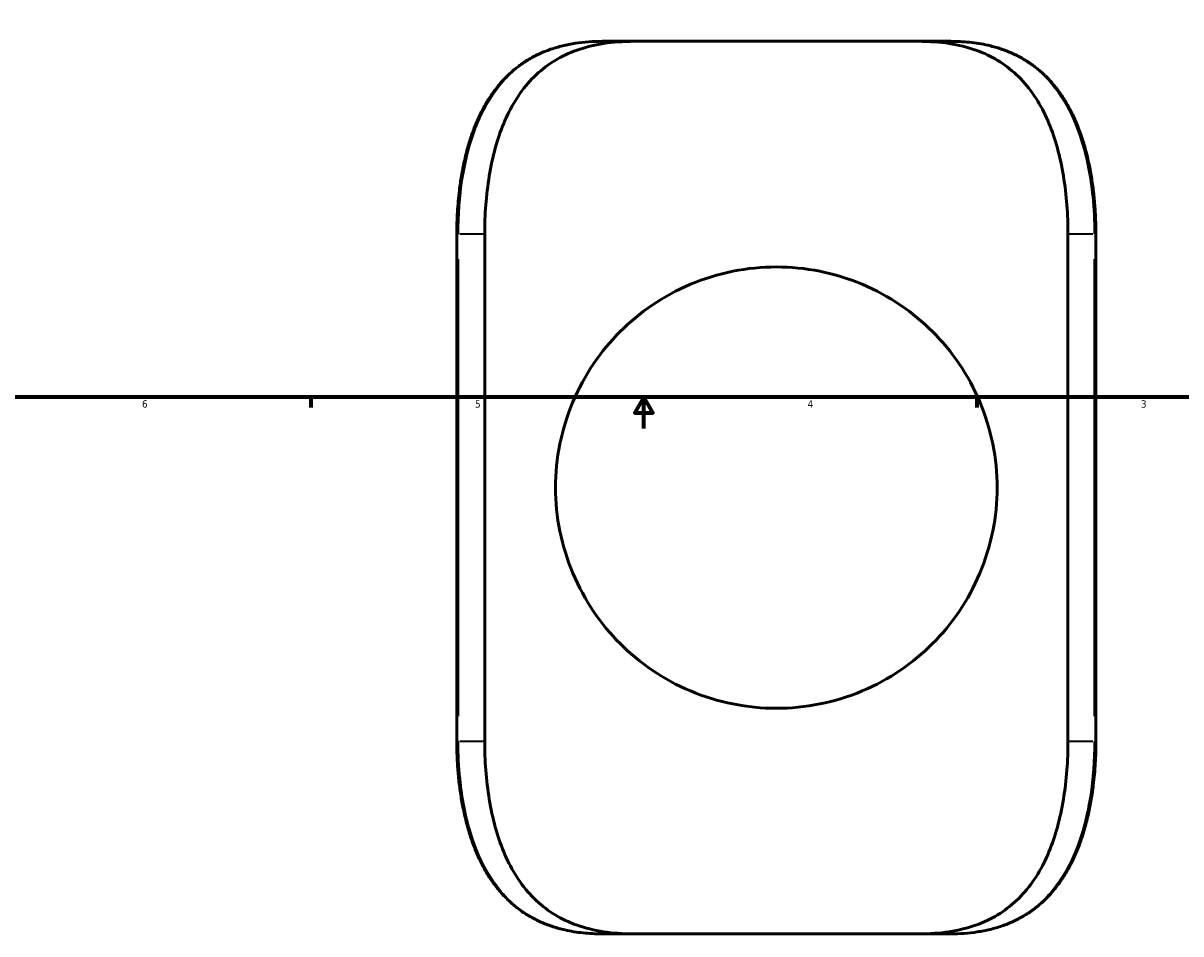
# Model space of a CAD drawing. Header units: inches. Extents: x -6.9 to 51.4, y -5.9 to 37.9.
# Tile 3 of 10: x 9.1 to 23.9, y -5.9 to 5.8. Entities that reach past the tile are written whole.
import ezdxf

# ---------------------------------------------------------------- set-up
doc = ezdxf.new("R2010")
doc.units = ezdxf.units.IN
doc.header["$MEASUREMENT"] = 0
for name, color, linetype, lineweight in [('Border (ANSI)', 7, 'Continuous', 70), ('Dimension (ANSI)', 7, 'Continuous', 25), ('Visible (ANSI)', 7, 'Continuous', 50), ('Visible Narrow (ANSI)', 7, 'Continuous', 35)]:
    doc.layers.add(name, color=color, linetype=linetype, lineweight=lineweight)
doc.styles.add('Note Text (ANSI)', font='tahoma.ttf')
doc.dimstyles.new('Default (ANSI)', dxfattribs={"dimtxt": 0.094488, "dimasz": 0.098425, "dimexe": 0.125, "dimexo": 0.0625, "dimgap": 0.031496, "dimtad": 0, "dimtih": 1, "dimtoh": 1, "dimrnd": 1e-08, "dimzin": 4, "dimdsep": 46, "dimtxsty": 'Note Text (ANSI)', "dimcen": 0.09, "dimdle": 0.393701, "dimclrd": 256, "dimclre": 256, "dimclrt": 5, "dimadec": 0, "dimazin": 1, "dimtfac": 1, "dimtofl": 0, "dimtmove": 0, "dimatfit": 3, "dimfxl": 1, "dimtolj": 1, "dimtzin": 4, "dimlwd": -1, "dimlwe": -1, "dimarcsym": 0})

# ---------------------------------------------------------------- blocks, each defined once
blk = doc.blocks.new('Borders Default Border')
at = {"layer": 'Border (ANSI)'}
for p, q in [((12.75, 1), (12.75, 0.866)), ((21.25, 1), (21.25, 0.866))]:
    blk.add_line(p, q, dxfattribs=at)
at = {"layer": 'Border (ANSI)', "flags": 128}
for points in [[(0.5, 1), (0.5, 21), (33.5, 21), (33.5, 1), (0.5, 1)], [(17, 0.6), (17, 1), (16.885, 0.8), (17.115, 0.8), (17, 1)]]:
    blk.add_lwpolyline(points, dxfattribs=at)
at = {"layer": 'Border (ANSI)', "color": 5, "true_color": 0x0000ff, "char_height": 0.0945, "attachment_point": 7, "style": 'Note Text (ANSI)'}
for s, insert in [('6', (10.595, 0.864)), ('5', (14.847, 0.864)), ('4', (19.092, 0.866)), ('3', (23.346, 0.864))]:
    blk.add_mtext(s, dxfattribs=dict(at, insert=insert))
blk = doc.blocks.new('*D9')
at = {"layer": 'Defpoints', "color": 0, "transparency": 16777216}
for p in [(18.293, 12.039), (19.092, 3.466)]:
    blk.add_point(p, dxfattribs=at)
at = {"layer": 'Dimension (ANSI)', "transparency": 16777216}
for p, q in [((18.405, 12.878), (18.214, 12.878)), ((18.214, 12.878), (18.284, 12.137)), ((18.693, 7.663), (18.693, 7.843)), ((18.603, 7.753), (18.783, 7.753))]:
    blk.add_line(p, q, dxfattribs=at)
blk.add_solid([(18.3, 12.139), (18.267, 12.136), (18.293, 12.039)], dxfattribs=at)
at = {"layer": 'Dimension (ANSI)', "color": 5, "transparency": 16777216, "insert": (18.436, 12.929), "char_height": 0.0945, "attachment_point": 1, "style": 'Note Text (ANSI)'}
blk.add_mtext('\\A1;∅8.61', dxfattribs=at)

msp = doc.modelspace()

# ---------------------------------------------------------------- linework, layer by layer
at = {"layer": 'Visible (ANSI)'}
for p, q in [((16.87, 5.545), (16.469, 5.545)), ((16.87, 5.545), (20.515, 5.545)), ((20.916, 5.545), (20.515, 5.545)), ((14.613, 3.088), (14.613, -3.398)), ((14.97, -3.398), (14.97, 3.088)), ((22.415, -3.398), (22.415, 3.088)), ((22.772, -3.398), (22.772, 3.088)), ((16.469, -5.855), (16.87, -5.855)), ((20.515, -5.855), (16.87, -5.855)), ((20.515, -5.855), (20.916, -5.855))]:
    msp.add_line(p, q, dxfattribs=at)
for points, knots in [([(16.469, 5.545), (16.411, 5.545), (16.353, 5.543), (16.239, 5.535), (16.183, 5.528), (16.072, 5.512), (16.017, 5.501), (15.912, 5.475), (15.861, 5.46), (15.762, 5.426), (15.715, 5.407), (15.625, 5.366), (15.581, 5.343), (15.497, 5.294), (15.457, 5.267), (15.379, 5.21), (15.341, 5.18), (15.27, 5.115), (15.235, 5.081), (15.169, 5.009), (15.137, 4.971), (15.076, 4.891), (15.047, 4.849), (14.991, 4.76), (14.965, 4.714), (14.915, 4.619), (14.891, 4.569), (14.847, 4.466), (14.826, 4.412), (14.788, 4.302), (14.77, 4.246), (14.737, 4.13), (14.722, 4.071), (14.696, 3.95), (14.684, 3.888), (14.663, 3.766), (14.654, 3.706), (14.636, 3.554), (14.627, 3.461), (14.616, 3.275), (14.613, 3.181), (14.613, 3.088)], [0, 0, 0, 0, 0.49708, 0.49708, 0.99416, 0.99416, 1.49124, 1.49124, 1.975887, 1.975887, 2.445134, 2.445134, 2.903473, 2.903473, 3.355098, 3.355098, 3.804007, 3.804007, 4.253799, 4.253799, 4.707418, 4.707418, 5.16691, 5.16691, 5.633369, 5.633369, 6.106995, 6.106995, 6.587206, 6.587206, 7.072826, 7.072826, 7.562394, 7.562394, 8.05449, 8.05449, 8.526268, 8.526268, 9.233934, 9.233934, 9.941599, 9.941599, 9.941599, 9.941599]), ([(14.97, 3.088), (14.97, 3.207), (14.974, 3.33), (14.993, 3.579), (15.008, 3.704), (15.048, 3.948), (15.074, 4.067), (15.136, 4.293), (15.172, 4.399), (15.253, 4.594), (15.301, 4.691), (15.412, 4.873), (15.475, 4.959), (15.615, 5.113), (15.693, 5.181), (15.857, 5.299), (15.944, 5.348), (16.132, 5.431), (16.24, 5.467), (16.47, 5.518), (16.593, 5.534), (16.769, 5.543), (16.819, 5.545), (16.87, 5.545)], [26.948822, 26.948822, 26.948822, 26.948822, 27.85469, 27.85469, 28.760558, 28.760558, 29.666426, 29.666426, 30.572294, 30.572294, 31.48466, 31.48466, 32.397026, 32.397026, 33.309392, 33.309392, 34.221758, 34.221758, 35.230726, 35.230726, 36.239693, 36.239693, 36.636066, 36.636066, 36.636066, 36.636066]), ([(20.515, 5.545), (20.566, 5.545), (20.616, 5.543), (20.792, 5.534), (20.915, 5.518), (21.145, 5.467), (21.253, 5.431), (21.441, 5.348), (21.528, 5.299), (21.692, 5.181), (21.77, 5.113), (21.91, 4.959), (21.973, 4.873), (22.084, 4.691), (22.132, 4.594), (22.213, 4.399), (22.249, 4.293), (22.311, 4.067), (22.337, 3.948), (22.377, 3.704), (22.392, 3.579), (22.411, 3.33), (22.415, 3.207), (22.415, 3.088)], [17.262041, 17.262041, 17.262041, 17.262041, 17.658414, 17.658414, 18.667381, 18.667381, 19.676349, 19.676349, 20.588715, 20.588715, 21.501081, 21.501081, 22.413447, 22.413447, 23.325813, 23.325813, 24.231681, 24.231681, 25.137549, 25.137549, 26.043417, 26.043417, 26.949285, 26.949285, 26.949285, 26.949285]), ([(22.772, 3.088), (22.772, 3.153), (22.77, 3.218), (22.765, 3.349), (22.761, 3.414), (22.75, 3.543), (22.743, 3.607), (22.727, 3.734), (22.717, 3.797), (22.695, 3.922), (22.683, 3.983), (22.655, 4.103), (22.639, 4.163), (22.605, 4.278), (22.587, 4.335), (22.546, 4.444), (22.525, 4.498), (22.479, 4.601), (22.454, 4.651), (22.402, 4.746), (22.375, 4.792), (22.317, 4.879), (22.287, 4.921), (22.224, 5), (22.191, 5.038), (22.122, 5.109), (22.087, 5.142), (22.013, 5.205), (21.975, 5.234), (21.896, 5.289), (21.855, 5.314), (21.77, 5.361), (21.727, 5.382), (21.636, 5.421), (21.589, 5.439), (21.493, 5.47), (21.443, 5.483), (21.316, 5.512), (21.238, 5.524), (21.079, 5.541), (20.998, 5.545), (20.916, 5.545)], [0, 0, 0, 0, 0.493783, 0.493783, 0.98762, 0.98762, 1.481536, 1.481536, 1.97537, 1.97537, 2.468622, 2.468622, 2.960366, 2.960366, 3.449289, 3.449289, 3.933919, 3.933919, 4.412829, 4.412829, 4.884909, 4.884909, 5.349659, 5.349659, 5.807487, 5.807487, 6.259848, 6.259848, 6.709135, 6.709135, 7.158466, 7.158466, 7.61146, 7.61146, 8.072069, 8.072069, 8.539462, 8.539462, 9.240552, 9.240552, 9.941642, 9.941642, 9.941642, 9.941642]), ([(21.511, -0.155), (21.511, 0.03), (21.493, 0.218), (21.418, 0.587), (21.362, 0.767), (21.217, 1.112), (21.128, 1.275), (20.924, 1.577), (20.808, 1.715), (20.564, 1.959), (20.427, 2.074), (20.125, 2.279), (19.96, 2.369), (19.615, 2.515), (19.433, 2.571), (19.063, 2.645), (18.876, 2.663), (18.509, 2.663), (18.322, 2.645), (17.952, 2.571), (17.77, 2.515), (17.425, 2.369), (17.26, 2.279), (16.958, 2.074), (16.821, 1.959), (16.577, 1.715), (16.461, 1.577), (16.257, 1.275), (16.168, 1.112), (16.023, 0.767), (15.967, 0.587), (15.892, 0.218), (15.874, 0.03), (15.874, -0.34), (15.892, -0.528), (15.967, -0.897), (16.023, -1.078), (16.168, -1.422), (16.257, -1.586), (16.461, -1.888), (16.577, -2.026), (16.821, -2.27), (16.958, -2.385), (17.26, -2.59), (17.425, -2.68), (17.77, -2.826), (17.952, -2.882), (18.322, -2.956), (18.509, -2.974), (18.876, -2.974), (19.063, -2.956), (19.433, -2.882), (19.615, -2.826), (19.96, -2.68), (20.125, -2.59), (20.427, -2.385), (20.564, -2.27), (20.808, -2.026), (20.924, -1.888), (21.128, -1.586), (21.217, -1.422), (21.362, -1.078), (21.418, -0.897), (21.493, -0.528), (21.511, -0.34), (21.511, -0.155)], [0, 0, 0, 0, 1.408945, 1.408945, 2.817889, 2.817889, 4.226834, 4.226834, 5.635779, 5.635779, 7.030614, 7.030614, 8.425449, 8.425449, 9.820284, 9.820284, 11.215119, 11.215119, 12.609954, 12.609954, 14.00479, 14.00479, 15.399625, 15.399625, 16.79446, 16.79446, 18.203404, 18.203404, 19.612349, 19.612349, 21.021294, 21.021294, 22.430239, 22.430239, 23.839183, 23.839183, 25.248128, 25.248128, 26.657073, 26.657073, 28.066018, 28.066018, 29.460853, 29.460853, 30.855688, 30.855688, 32.250523, 32.250523, 33.645358, 33.645358, 35.040193, 35.040193, 36.435028, 36.435028, 37.829863, 37.829863, 39.224698, 39.224698, 40.633643, 40.633643, 42.042588, 42.042588, 43.451533, 43.451533, 44.860477, 44.860477, 44.860477, 44.860477]), ([(14.613, -3.398), (14.613, -3.464), (14.615, -3.529), (14.62, -3.659), (14.624, -3.724), (14.635, -3.854), (14.642, -3.918), (14.658, -4.045), (14.668, -4.108), (14.69, -4.232), (14.703, -4.294), (14.731, -4.414), (14.746, -4.473), (14.78, -4.589), (14.798, -4.645), (14.839, -4.755), (14.86, -4.808), (14.906, -4.911), (14.931, -4.961), (14.983, -5.057), (15.01, -5.103), (15.068, -5.19), (15.098, -5.232), (15.161, -5.311), (15.194, -5.349), (15.263, -5.419), (15.298, -5.453), (15.372, -5.515), (15.41, -5.545), (15.489, -5.599), (15.53, -5.625), (15.615, -5.671), (15.658, -5.693), (15.749, -5.732), (15.796, -5.749), (15.892, -5.78), (15.942, -5.794), (16.069, -5.823), (16.147, -5.835), (16.306, -5.851), (16.387, -5.855), (16.469, -5.855)], [0, 0, 0, 0, 0.493783, 0.493783, 0.98762, 0.98762, 1.481536, 1.481536, 1.97537, 1.97537, 2.468622, 2.468622, 2.960366, 2.960366, 3.449289, 3.449289, 3.933919, 3.933919, 4.412829, 4.412829, 4.884909, 4.884909, 5.349659, 5.349659, 5.807487, 5.807487, 6.259848, 6.259848, 6.709135, 6.709135, 7.158466, 7.158466, 7.61146, 7.61146, 8.072069, 8.072069, 8.539462, 8.539462, 9.240552, 9.240552, 9.941642, 9.941642, 9.941642, 9.941642]), ([(16.87, -5.855), (16.819, -5.855), (16.769, -5.854), (16.593, -5.845), (16.47, -5.829), (16.24, -5.777), (16.132, -5.742), (15.944, -5.659), (15.857, -5.61), (15.693, -5.492), (15.615, -5.423), (15.475, -5.269), (15.412, -5.184), (15.301, -5.002), (15.253, -4.905), (15.172, -4.71), (15.136, -4.603), (15.074, -4.378), (15.048, -4.259), (15.008, -4.015), (14.993, -3.89), (14.974, -3.641), (14.97, -3.517), (14.97, -3.398)], [17.262041, 17.262041, 17.262041, 17.262041, 17.658414, 17.658414, 18.667381, 18.667381, 19.676349, 19.676349, 20.588715, 20.588715, 21.501081, 21.501081, 22.413447, 22.413447, 23.325813, 23.325813, 24.231681, 24.231681, 25.137549, 25.137549, 26.043417, 26.043417, 26.949285, 26.949285, 26.949285, 26.949285]), ([(22.415, -3.398), (22.415, -3.517), (22.411, -3.641), (22.392, -3.89), (22.377, -4.015), (22.337, -4.259), (22.311, -4.378), (22.249, -4.603), (22.213, -4.71), (22.132, -4.905), (22.084, -5.002), (21.973, -5.184), (21.91, -5.269), (21.77, -5.423), (21.692, -5.492), (21.528, -5.61), (21.441, -5.659), (21.253, -5.742), (21.145, -5.777), (20.915, -5.829), (20.792, -5.845), (20.616, -5.854), (20.566, -5.855), (20.515, -5.855)], [26.949285, 26.949285, 26.949285, 26.949285, 27.855154, 27.855154, 28.761022, 28.761022, 29.66689, 29.66689, 30.572758, 30.572758, 31.485124, 31.485124, 32.39749, 32.39749, 33.309856, 33.309856, 34.222222, 34.222222, 35.231189, 35.231189, 36.240157, 36.240157, 36.63653, 36.63653, 36.63653, 36.63653]), ([(20.916, -5.855), (20.974, -5.855), (21.032, -5.853), (21.146, -5.845), (21.202, -5.839), (21.313, -5.822), (21.368, -5.812), (21.473, -5.786), (21.524, -5.771), (21.623, -5.737), (21.67, -5.718), (21.76, -5.676), (21.804, -5.653), (21.888, -5.604), (21.928, -5.578), (22.006, -5.521), (22.044, -5.49), (22.116, -5.426), (22.15, -5.392), (22.216, -5.32), (22.248, -5.281), (22.309, -5.201), (22.338, -5.159), (22.394, -5.071), (22.42, -5.025), (22.47, -4.929), (22.494, -4.879), (22.538, -4.776), (22.559, -4.723), (22.597, -4.613), (22.615, -4.556), (22.648, -4.44), (22.663, -4.381), (22.689, -4.26), (22.701, -4.199), (22.722, -4.077), (22.731, -4.017), (22.749, -3.865), (22.758, -3.772), (22.769, -3.586), (22.772, -3.492), (22.772, -3.398)], [0, 0, 0, 0, 0.49708, 0.49708, 0.99416, 0.99416, 1.49124, 1.49124, 1.975887, 1.975887, 2.445134, 2.445134, 2.903473, 2.903473, 3.355098, 3.355098, 3.804007, 3.804007, 4.253799, 4.253799, 4.707418, 4.707418, 5.16691, 5.16691, 5.633369, 5.633369, 6.106995, 6.106995, 6.587206, 6.587206, 7.072826, 7.072826, 7.562394, 7.562394, 8.05449, 8.05449, 8.526268, 8.526268, 9.233934, 9.233934, 9.941599, 9.941599, 9.941599, 9.941599])]:
    msp.add_open_spline(points, degree=3, knots=knots, dxfattribs=at)
at = {"layer": 'Visible Narrow (ANSI)'}
for p, q in [((14.633, 3.088), (14.614, 3.088)), ((14.652, 3.088), (14.953, 3.088)), ((22.432, 3.088), (22.733, 3.088)), ((22.752, 3.088), (22.771, 3.088)), ((14.635, -3.074), (14.635, 2.763)), ((22.75, 2.763), (22.75, -3.074)), ((14.633, -3.398), (14.614, -3.398)), ((14.953, -3.398), (14.652, -3.398)), ((22.733, -3.398), (22.432, -3.398)), ((22.752, -3.398), (22.771, -3.398))]:
    msp.add_line(p, q, dxfattribs=at)
for points, knots in [([(14.635, 3.088), (14.635, 3.325), (14.652, 3.563), (14.724, 4.017), (14.778, 4.233), (14.937, 4.651), (15.047, 4.848), (15.262, 5.101), (15.348, 5.18), (15.536, 5.316), (15.637, 5.372), (15.855, 5.461), (15.972, 5.493), (16.214, 5.535), (16.34, 5.545), (16.469, 5.545)], [-9.941599, -9.941599, -9.941599, -9.941599, -8.163731, -8.163731, -6.394502, -6.394502, -4.419692, -4.419692, -3.319055, -3.319055, -2.218418, -2.218418, -1.109209, -1.109209, 0, 0, 0, 0]), ([(20.916, 5.545), (21.096, 5.545), (21.271, 5.526), (21.626, 5.434), (21.801, 5.353), (22.116, 5.121), (22.253, 4.966), (22.456, 4.628), (22.531, 4.452), (22.657, 4.044), (22.701, 3.807), (22.742, 3.406), (22.75, 3.247), (22.75, 3.088)], [-9.941642, -9.941642, -9.941642, -9.941642, -8.390693, -8.390693, -6.576732, -6.576732, -4.672081, -4.672081, -3.057742, -3.057742, -1.192212, -1.192212, 0, 0, 0, 0]), ([(16.469, -5.855), (16.289, -5.855), (16.114, -5.836), (15.759, -5.745), (15.584, -5.664), (15.269, -5.431), (15.132, -5.277), (14.929, -4.938), (14.854, -4.763), (14.728, -4.355), (14.684, -4.118), (14.643, -3.717), (14.635, -3.558), (14.635, -3.398)], [-9.941642, -9.941642, -9.941642, -9.941642, -8.390693, -8.390693, -6.576732, -6.576732, -4.672081, -4.672081, -3.057742, -3.057742, -1.192212, -1.192212, 0, 0, 0, 0]), ([(22.75, -3.398), (22.75, -3.636), (22.733, -3.873), (22.661, -4.327), (22.607, -4.544), (22.448, -4.962), (22.338, -5.159), (22.123, -5.411), (22.037, -5.491), (21.849, -5.627), (21.748, -5.683), (21.53, -5.771), (21.413, -5.804), (21.171, -5.846), (21.045, -5.855), (20.916, -5.855)], [-9.941599, -9.941599, -9.941599, -9.941599, -8.163731, -8.163731, -6.394502, -6.394502, -4.419692, -4.419692, -3.319055, -3.319055, -2.218418, -2.218418, -1.109209, -1.109209, 0, 0, 0, 0])]:
    msp.add_open_spline(points, degree=3, knots=knots, dxfattribs=at)

# ---------------------------------------------------------------- block references
msp.add_blockref('Borders Default Border', (0, 0))

# ---------------------------------------------------------------- dimensions: what is measured, and where the dimension line sits
at = {"layer": 'Dimension (ANSI)'}
dim = msp.add_diameter_dim_2p(p1=(19.092, 3.466), p2=(18.293, 12.039), dimstyle='Default (ANSI)', override={"dimgap": 0.031496, "dimdec": 2, "dimlfac": 1, "dimtol": 0, "dimlim": 0, "dimtp": 0, "dimtm": 0, "dimtdec": 2}, dxfattribs=at)
dim.commit()
dim.dimension.update_dxf_attribs({"geometry": '*D9', "text_midpoint": (18.606, 12.878), "dimtype": 163})

doc.saveas('drawing.dxf')
